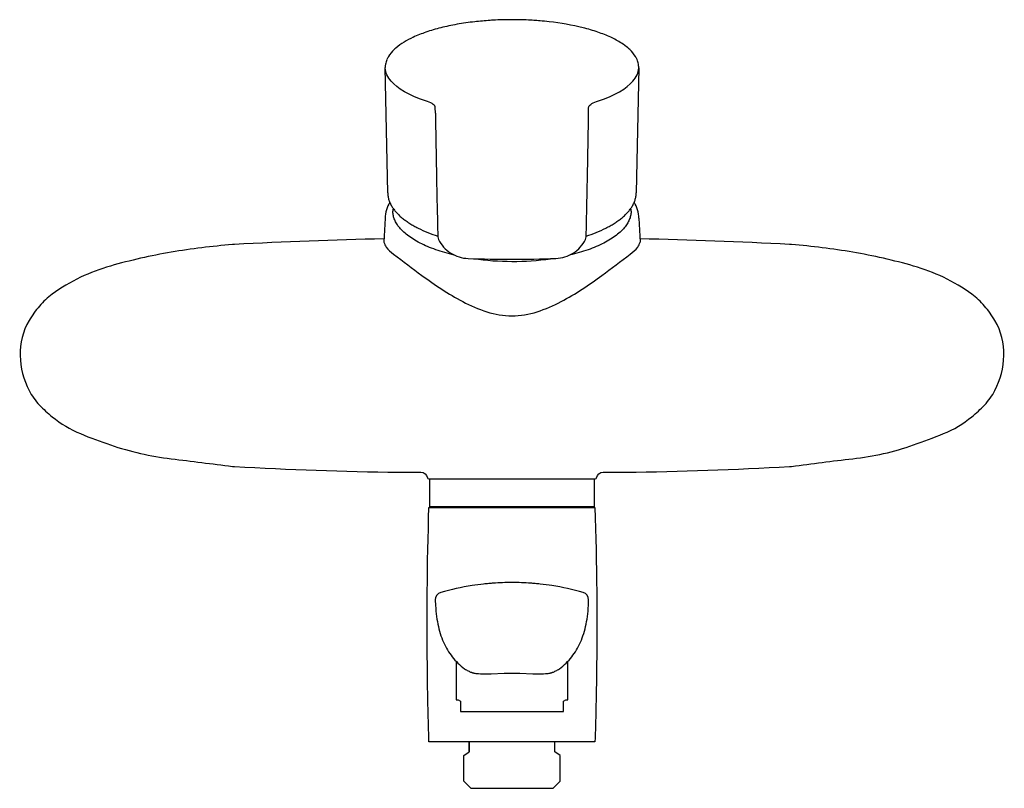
# Model space of a CAD drawing. Header units: millimetres. Extents: x -105 to 105, y -92 to 72.
import ezdxf

# ---------------------------------------------------------------- set-up
doc = ezdxf.new("R2010")
doc.units = ezdxf.units.MM
doc.header["$MEASUREMENT"] = 0
doc.layers.add('PLANNING', color=1, linetype='Continuous')

# ---------------------------------------------------------------- blocks, each defined once
blk = doc.blocks.new('250000_f')
at = {"layer": 'PLANNING'}
for p, q in [((-26.5, 34.67), (-27.02, 61.42)), ((27.02, 61.36), (26.5, 34.67)), ((-16.33, 51.67), (-16.35, 52.87)), ((16.33, 51.67), (16.35, 52.87)), ((-27.07, 29.27), (-27.32, 24.17)), ((27.07, 29.27), (27.32, 24.17)), ((-9.15, -82.5), (-9.15, -84.5)), ((9.15, -84.5), (9.15, -82.5)), ((-8.8, -92.3), (8.8, -92.3))]:
    blk.add_line(p, q, dxfattribs=at)
for points in [[(-27.29, 24.88, 0.007781), (-59.17, 23.68), (-59.61, 23.64, 0.022552), (-72.66, 22.02, 0.027204), (-85.63, 19.07, 0.041656), (-91.98, 16.67, 0.046253), (-98.04, 13.06, 0.059509), (-100.75, 10.55, 0.042045), (-102.96, 7.44, 0.142935), (-104.88, -0.02, 0.110547), (-102.96, -7.46, 0.073784), (-100.74, -10.57, 0.031102), (-98.06, -13.06, 0.073773), (-91.99, -16.67, 0.017505), (-85.61, -19.08, 0.051379), (-72.66, -22.03, -0.001673), (-59.61, -23.65), (-59.17, -23.69, 0.010021), (-24.27, -24.9), (-22.38, -24.86), (-19.43, -24.87, -0.329255), (-18.04, -26.06, 0.346132), (-17.72, -26.3), (17.72, -26.3, 0.346132), (18.05, -26.06, -0.329255), (19.43, -24.87), (22.38, -24.86), (24.28, -24.9, 0.010021), (59.18, -23.69), (59.62, -23.65, -0.005477), (72.66, -22.02, 0.058791), (85.61, -19.08, 0.010114), (92, -16.67, 0.078174), (98.06, -13.06, 0.027514), (100.75, -10.56, 0.073784), (102.97, -7.45, 0.110547), (104.89, -0.01, 0.142935), (102.97, 7.44, 0.042045), (100.75, 10.55, 0.059509), (98.05, 13.06, 0.046253), (91.99, 16.67, 0.041656), (85.64, 19.07, 0.027204), (72.67, 22.02, 0.022552), (59.62, 23.65), (59.17, 23.68, 0.007783), (27.29, 24.88)], [(18.02, -68.37, -0.004489), (17.7, -82.4), (-17.7, -82.4, -0.004489), (-18.02, -68.37, -0.011511), (-17.7, -32.4), (17.7, -32.4, -0.011511), (18.02, -68.37)], [(-10.49, -66.54), (-10.11, -66.81), (-9.91, -66.93), (-9.71, -67.06), (-9.53, -67.16), (-9.35, -67.26), (-9.16, -67.35), (-8.97, -67.44), (-8.82, -67.5), (-8.74, -67.53), (-8.66, -67.56), (-8.57, -67.59), (-8.49, -67.62), (-8.4, -67.65), (-8.31, -67.67), (-8.22, -67.7), (-8.12, -67.72), (-8.02, -67.74), (-7.93, -67.76), (-7.73, -67.79), (-7.54, -67.82), (-7.34, -67.84), (-7.13, -67.85), (-6.73, -67.88), (-6.25, -67.89), (-5.62, -67.89), (-4.45, -67.86), (-1.64, -67.77), (-0.82, -67.75), (0, -67.74), (0.82, -67.75), (1.64, -67.77), (4.45, -67.86), (5.62, -67.89), (6.25, -67.89), (6.73, -67.88), (7.13, -67.85), (7.34, -67.84), (7.54, -67.82), (7.73, -67.79), (7.93, -67.76), (8.02, -67.74), (8.12, -67.72), (8.22, -67.7), (8.31, -67.67), (8.4, -67.65), (8.49, -67.62), (8.57, -67.59), (8.66, -67.56), (8.74, -67.53), (8.82, -67.5), (8.97, -67.44), (9.16, -67.35), (9.35, -67.26), (9.53, -67.16), (9.71, -67.06), (9.91, -66.93), (10.11, -66.81), (10.49, -66.54), (10.85, -66.24), (11.2, -65.93), (11.53, -65.61), (11.86, -65.28), (12.16, -64.96), (12.45, -64.62), (12.73, -64.28), (12.99, -63.93), (13.26, -63.56), (13.51, -63.18), (13.75, -62.79), (13.98, -62.39), (14.2, -61.97), (14.41, -61.55), (14.61, -61.12), (14.8, -60.68), (14.98, -60.22), (15.14, -59.75), (15.3, -59.28), (15.44, -58.8), (15.57, -58.29), (15.69, -57.78), (15.8, -57.27), (15.9, -56.76), (16, -56.2), (16.08, -55.64), (16.15, -55.08), (16.21, -54.51), (16.26, -53.91), (16.3, -53.31), (16.35, -52.11, 0.344083), (15.19, -50.53, 0.030609), (8.51, -49.08, 0.010483), (6.04, -48.75, 0.005394), (4.91, -48.64, 0.003249), (4, -48.57, 0.02285), (0, -48.43, 0.02285), (-4, -48.57, 0.004031), (-4.91, -48.64, 0.004612), (-6.04, -48.75, 0.011265), (-8.51, -49.08, 0.030609), (-15.19, -50.53, 0.343677), (-16.35, -52.11), (-16.3, -53.31), (-16.26, -53.91), (-16.21, -54.51), (-16.15, -55.08), (-16.08, -55.64), (-16, -56.2), (-15.9, -56.76), (-15.8, -57.27), (-15.69, -57.78), (-15.57, -58.29), (-15.44, -58.8), (-15.3, -59.28), (-15.14, -59.75), (-14.98, -60.22), (-14.8, -60.68), (-14.61, -61.12), (-14.41, -61.55), (-14.2, -61.97), (-13.98, -62.39), (-13.75, -62.79), (-13.51, -63.18), (-13.26, -63.56), (-12.99, -63.93), (-12.73, -64.28), (-12.45, -64.62), (-12.16, -64.96), (-11.86, -65.28), (-11.53, -65.61), (-11.2, -65.93), (-10.85, -66.24), (-10.49, -66.54)]]:
    blk.add_lwpolyline(points, format="xyb", dxfattribs=at)
for points in [[(17.5, -26.3), (17.5, -32.3), (-17.5, -32.3), (-17.5, -26.3)], [(-11.93, -65.21), (-11.93, -73.45), (-11.5, -73.45), (-11, -73.74), (-11, -75.95), (11, -75.95), (11, -73.74), (11.5, -73.45), (11.93, -73.45), (11.93, -65.21)], [(-8.8, -92.3), (-10.3, -90.8), (-10.3, -85.31), (-9.15, -84.5), (-9.15, -82.4)], [(8.8, -92.3), (10.3, -90.8), (10.3, -85.31), (9.15, -84.5), (9.15, -82.4)]]:
    blk.add_lwpolyline(points, dxfattribs=at)
for centre, radius, start, end in [((-0.19, 2.78), 68.82, 93.746, 96.4722), ((-0.38, 5.66), 65.94, 93.1693, 93.746), ((0.02, -1.62), 73.23, 90.021, 93.1693), ((0.02, -0.43), 72.04, 86.8288, 90.021), ((0.26, 3.96), 67.64, 86.2677, 86.8288), ((0.11, 1.62), 69.99, 85.1876, 86.2677), ((-5.72, 32.08), 38.96, 104.0659, 108.8975), ((-2.77, 20.32), 51.09, 100.0848, 104.0699), ((-1.14, 11.09), 60.46, 96.4722, 100.0773), ((0.4, 5.07), 66.52, 83.4963, 85.1876), ((1.8, 15.75), 55.75, 76.1283, 83.684), ((5.31, 30.64), 40.45, 71.2363, 75.8943), ((-14.59, 53.28), 15.95, 114.0182, 129.6191), ((-8.85, 41.2), 29.32, 108.893, 114.6724), ((9.27, 42.29), 28.15, 65.2243, 71.2363), ((13, 50.32), 19.3, 57.5377, 65.2917), ((-20.26, 60.03), 7.12, 133.1553, 148.7271), ((-18.29, 58.06), 9.91, 130.8051, 133.7098), ((16.67, 56.11), 12.45, 49.4681, 57.4839), ((18.54, 58.36), 9.51, 46.265, 49.2526), ((20.18, 59.96), 7.23, 31.502, 46.8672), ((-22.61, 61.35), 4.42, 156.9677, 169.9976), ((-21.7, 60.97), 5.4, 149.323, 156.9677), ((21.64, 60.93), 5.48, 23.1247, 30.8228), ((22.71, 61.39), 4.31, 9.955, 23.1247), ((-23.13, 61.44), 3.89, 169.9976, 180.286), ((23.01, 61.44), 4.01, 358.9276, 9.955), ((3714.89, 109.22), 3731.66, 180.88361, 181.07977), ((-3540.31, 106.24), 3557.06, 358.91521, 359.12101), ((1470.01, 65.04), 1486.35, 181.00809, 181.53287), ((-1465.93, 64.98), 1482.27, 358.46558, 358.99179), ((-19.79, 28.98), 7.29, 149.484, 177.7648), ((19.79, 28.98), 7.29, 2.2352, 30.516), ((-20.84, 30.8), 4.56, 172.4627, 179.99), ((20.84, 30.8), 4.56, 0.01, 7.5373), ((-6.7, 53.88), 29.86, 243.4921, 252.2325), ((-14.47, 25.33), 1.34, 182.0981, 205.8869), ((14.47, 25.33), 1.34, 334.0252, 357.8812), ((6.7, 53.88), 29.86, 287.7661, 296.5078), ((-9.2, 27.92), 7.21, 206.0672, 237.5321), ((9.17, 27.95), 7.25, 302.4703, 333.779), ((-9.08, 28.11), 7.43, 237.541, 267.8916), ((9.07, 28.15), 7.47, 272.2166, 302.3069), ((-0.09, 283.75), 263.23, 267.984, 272.0548), ((-0.07, 77.92), 57.85, 261.9446, 270.0647), ((0.07, 77.89), 57.83, 269.934, 278.1084)]:
    blk.add_arc(centre, radius, start, end, dxfattribs=at)
for points, knots in [([(-18.01, 54.16), (-22.18, 55.49), (-24.43, 56.96), (-26.55, 59.38), (-26.97, 60.31), (-27.02, 61.25)], [0, 0, 0, 0, 0.2494087, 0.2494087, 0.3971901, 0.3971901, 0.3971901, 0.3971901]), ([(18.01, 54.16), (22.18, 55.49), (24.43, 56.96), (26.55, 59.38), (26.97, 60.31), (27.02, 61.25)], [0, 0, 0, 0, 0.2494087, 0.2494087, 0.3971901, 0.3971901, 0.3971901, 0.3971901]), ([(-16.35, 52.87), (-16.38, 53.1), (-16.53, 53.33), (-17.07, 53.78), (-17.5, 54), (-18.01, 54.16)], [0.0535807, 0.0535807, 0.0535807, 0.0535807, 0.5000878, 0.5000878, 1, 1, 1, 1]), ([(16.35, 52.87), (16.38, 53.1), (16.53, 53.33), (17.07, 53.78), (17.5, 54), (18.01, 54.16)], [0.0535807, 0.0535807, 0.0535807, 0.0535807, 0.5000878, 0.5000878, 1, 1, 1, 1]), ([(-27.32, 24.16), (-27.19, 23.79), (-26.72, 22.77), (-23.79, 20.5), (-18.51, 16.49), (-10.62, 11.05), (0, 7.09), (10.61, 11.05), (18.48, 16.48), (23.76, 20.49), (26.71, 22.76), (27.19, 23.8), (27.32, 24.17)], [0, 0, 0, 0, 1.174444, 3.328955, 10.880679, 21.224873, 32.165579, 43.103897, 53.409536, 60.969333, 63.151215, 64.331932, 64.331932, 64.331932, 64.331932])]:
    blk.add_open_spline(points, degree=3, knots=knots, dxfattribs=at)
for points, weights in [([(-26.5, 34.67), (-26.42, 30.4), (-20.03, 27.16)], [0.97338199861, 0.925853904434, 1]), ([(20.03, 27.16), (26.42, 30.4), (26.5, 34.67)], [1, 0.925853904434, 0.97338199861]), ([(-12.32, 21.42), (-25.4, 24.48), (-25.4, 30.8)], [0.870399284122, 0.803884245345, 1]), ([(25.4, 30.8), (25.4, 24.47), (12.29, 21.41)], [1, 0.80369547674, 0.870527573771])]:
    blk.add_rational_spline(points, weights, degree=2, dxfattribs=at)

msp = doc.modelspace()

# ---------------------------------------------------------------- block references
msp.add_blockref('250000_f', (0, 0))

doc.saveas('drawing.dxf')
